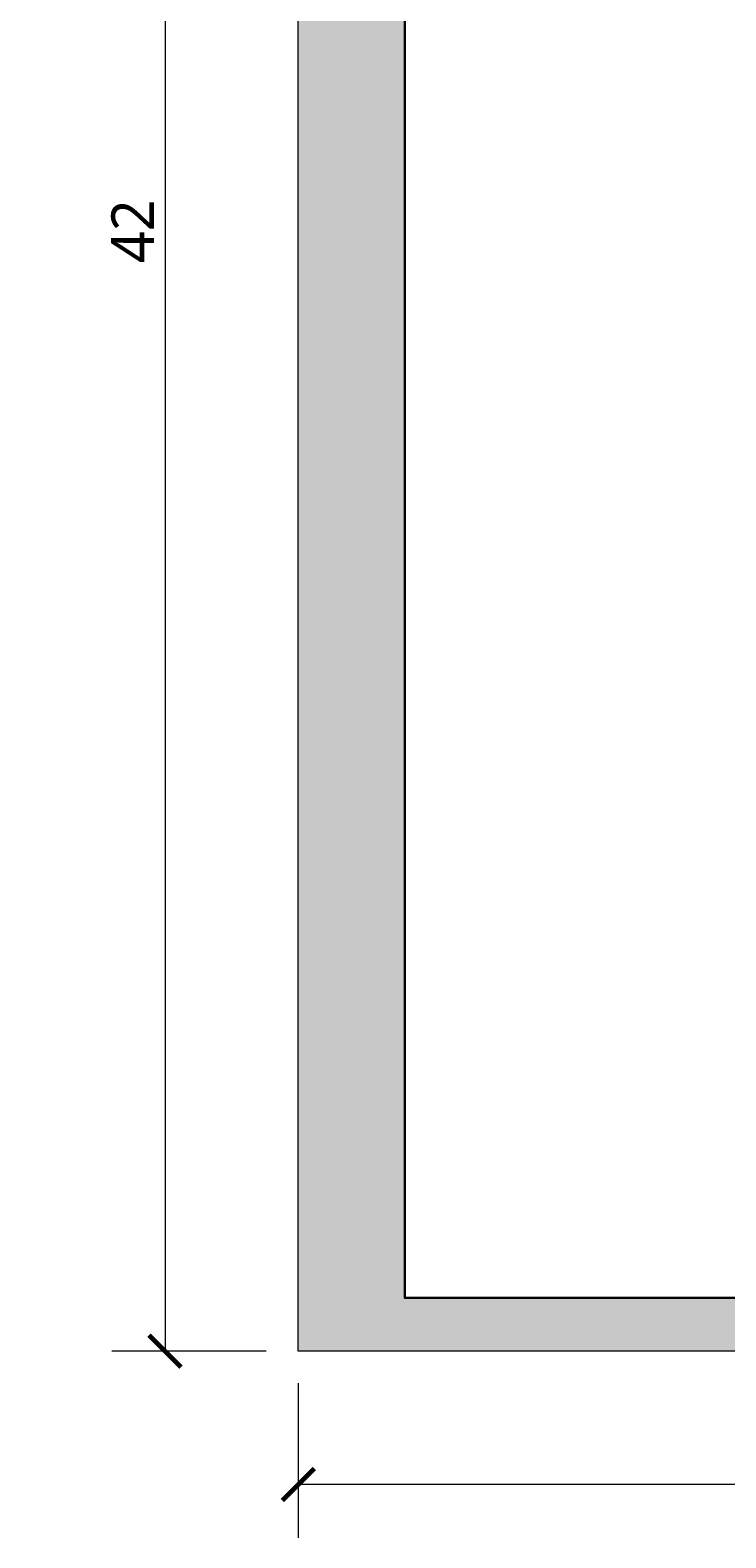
# Model space of a CAD drawing. Header units: millimetres. Extents: x -221 to 149158, y -114258 to 0.
# Tile 149 of 256: x 92016 to 94628, y -56926 to -51272. Entities that reach past the tile are written whole.
import ezdxf

# ---------------------------------------------------------------- set-up
doc = ezdxf.new("R2010")
doc.units = ezdxf.units.MM
doc.layers.get('0').update_dxf_attribs({"lineweight": 0})
doc.layers.add('A-opisram.ART', color=250, linetype='Continuous', lineweight=0)
doc.layers.add('wymiar..KF', color=12, linetype='Continuous', lineweight=5)
doc.layers.add('A-pomocram.ART', color=254, linetype='Continuous', lineweight=0, plot=False)
doc.layers.add('A-wymram.ART', color=10, linetype='Continuous', lineweight=5, plot=False)
doc.layers.add('A-przekrycieram.ART', color=7, linetype='Continuous', lineweight=0, true_color=0xffffff)
doc.styles.add('ARCH', font='segoeuil.ttf')
doc.styles.add('DIM', font='simplex.shx', dxfattribs={"width": 0.6})
doc.dimstyles.new('100-STD', dxfattribs={"dimscale": 10, "dimtxt": 1.3, "dimasz": 0.15, "dimexe": 5, "dimexo": 10, "dimgap": 0.4, "dimtad": 1, "dimdec": 1, "dimrnd": 0.5, "dimdsep": 46, "dimtxsty": 'DIM', "dimblk": 'KR21', "dimcen": 1, "dimdle": 10, "dimse1": 1, "dimse2": 1, "dimclrd": 256, "dimclre": 256, "dimclrt": 256, "dimadec": 0, "dimazin": 0, "dimtfac": 1, "dimtdec": 1, "dimtmove": 2, "dimatfit": 3, "dimldrblk": 'KR21', "dimfxl": 1, "dimtvp": 5.6, "dimtolj": 1, "dimtzin": 2, "dimarcsym": 0})
doc.dimstyles.new('RAMKA', dxfattribs={"dimscale": 20, "dimtxt": 4, "dimasz": 3, "dimexe": 5, "dimexo": 3, "dimgap": 1, "dimtad": 1, "dimdec": 1, "dimlfac": 0.01, "dimtxsty": 'ARCH', "dimblk": 'ARCHTICK', "dimcen": 0, "dimclrd": 256, "dimclre": 256, "dimclrt": 256, "dimadec": 0, "dimazin": 0, "dimtfac": 1, "dimtdec": 1, "dimtofl": 0, "dimtmove": 1, "dimatfit": 3, "dimfxl": 10, "dimfxlon": 1, "dimlwd": 0, "dimlwe": 0, "dimarcsym": 0})

# ---------------------------------------------------------------- blocks, each defined once
blk = doc.blocks.new('KR21')
at = {"ltscale": 100}
blk.add_line((0, -5), (0, 5), dxfattribs=at)
at = {"ltscale": 100, "const_width": 0.84}
blk.add_lwpolyline([(-2.5, -2.5), (2.6, 2.6)], dxfattribs=at)
blk = doc.blocks.new('*D582')
at = {"layer": 'Defpoints', "color": 0, "linetype": 'ByBlock', "transparency": 16777216}
for p in [(0, -54123.3), (135331.4, -54123.3), (135533.8, -54575.5)]:
    blk.add_point(p, dxfattribs=at)
at = {"layer": 'wymiar..KF', "linetype": 'Continuous', "lineweight": -2, "transparency": 16777216}
blk.add_line((135331.4, -54574), (135331.4, -54124.8), dxfattribs=at)
at = {"layer": 'wymiar..KF', "linetype": 'ByBlock', "lineweight": -2, "transparency": 16777216, "xscale": 1.5, "yscale": 1.5, "zscale": 1.5}
for p, rotation in [((135331.4, -54123.3), 90), ((135331.4, -54575.5), 270)]:
    blk.add_blockref('KR21', p, dxfattribs=dict(at, rotation=rotation))
at = {"layer": 'wymiar..KF', "linetype": 'ByBlock', "transparency": 16777216, "insert": (135320.9, -54349.4), "char_height": 13, "attachment_point": 5, "rotation": 90, "style": 'DIM'}
blk.add_mtext('\\A1;452', dxfattribs=at)
blk = doc.blocks.new('*D583')
at = {"layer": 'Defpoints', "color": 0, "linetype": 'ByBlock', "transparency": 16777216}
for p in [(-202.4, -53646.3), (135612.3, -53646.3), (0, -54123.3)]:
    blk.add_point(p, dxfattribs=at)
at = {"layer": 'wymiar..KF', "linetype": 'Continuous', "lineweight": -2, "transparency": 16777216}
blk.add_line((-202.4, -54121.8), (-202.4, -53647.8), dxfattribs=at)
at = {"layer": 'wymiar..KF', "linetype": 'ByBlock', "lineweight": -2, "transparency": 16777216, "xscale": 1.5, "yscale": 1.5, "zscale": 1.5}
for p, rotation in [((-202.4, -53646.3), 90), ((-202.4, -54123.3), 270)]:
    blk.add_blockref('KR21', p, dxfattribs=dict(at, rotation=rotation))
at = {"layer": 'wymiar..KF', "linetype": 'ByBlock', "transparency": 16777216, "insert": (-212.9, -53884.8), "char_height": 13, "attachment_point": 5, "rotation": 90, "style": 'DIM'}
blk.add_mtext('\\A1;477', dxfattribs=at)
blk = doc.blocks.new('*D916')
at = {"layer": 'Defpoints', "color": 0, "linetype": 'ByBlock', "lineweight": 40, "transparency": 16777216}
for p in [(0, -51958.3), (46.3, -52014.3), (109348.9, -52014.3)]:
    blk.add_point(p, dxfattribs=at)
at = {"layer": 'wymiar..KF', "linetype": 'Continuous', "lineweight": -2, "transparency": 16777216}
blk.add_line((46.3, -51959.8), (46.3, -52012.8), dxfattribs=at)
at = {"layer": 'wymiar..KF', "linetype": 'ByBlock', "lineweight": -2, "transparency": 16777216, "xscale": 1.5, "yscale": 1.5, "zscale": 1.5}
for p, rotation in [((46.3, -51958.3), 90), ((46.3, -52014.3), 270)]:
    blk.add_blockref('KR21', p, dxfattribs=dict(at, rotation=rotation))
at = {"layer": 'wymiar..KF', "linetype": 'ByBlock', "transparency": 16777216, "insert": (35.8, -51986.3), "char_height": 13, "attachment_point": 5, "rotation": 90, "style": 'DIM'}
blk.add_mtext('\\A1;56', dxfattribs=at)
blk = doc.blocks.new('_ArchTick')
at = {"color": 0, "linetype": 'ByBlock', "const_width": 0.15}
blk.add_lwpolyline([(-0.5, -0.5), (0.5, 0.5)], dxfattribs=at)
blk = doc.blocks.new('*D1638')
at = {"layer": 'A-wymram.ART', "linetype": 'Continuous', "lineweight": 0, "transparency": 16777216}
for p, q in [((0, -60), (0, -350)), ((5940, -60), (5940, -350)), ((5940, -250), (0, -250))]:
    blk.add_line(p, q, dxfattribs=at)
at = {"layer": 'Defpoints', "color": 0, "lineweight": 40, "transparency": 16777216}
for p in [(0, 0), (5940, 0), (0, -250)]:
    blk.add_point(p, dxfattribs=at)
at = {"layer": 'A-wymram.ART', "lineweight": 0, "transparency": 16777216, "xscale": 60, "yscale": 60, "zscale": 60, "rotation": 180}
blk.add_blockref('_ArchTick', (0, -250), dxfattribs=at)
at = {"layer": 'A-wymram.ART', "lineweight": 0, "transparency": 16777216, "xscale": 60, "yscale": 60, "zscale": 60}
blk.add_blockref('_ArchTick', (5940, -250), dxfattribs=at)
at = {"layer": 'A-wymram.ART', "transparency": 16777216, "insert": (2970, -182.4), "char_height": 80, "attachment_point": 5, "style": 'ARCH'}
blk.add_mtext('59,4', dxfattribs=at)
blk = doc.blocks.new('*D1639')
at = {"layer": 'A-wymram.ART', "linetype": 'Continuous', "lineweight": 0, "transparency": 16777216}
for p, q in [((-60, 4200), (-350, 4200)), ((-250, 4200), (-250, 0)), ((-60, 0), (-350, 0))]:
    blk.add_line(p, q, dxfattribs=at)
at = {"layer": 'Defpoints', "color": 0, "lineweight": 40, "transparency": 16777216}
for p in [(0, 4200), (0, 0), (-250, 0)]:
    blk.add_point(p, dxfattribs=at)
at = {"layer": 'A-wymram.ART', "lineweight": 0, "transparency": 16777216, "xscale": 60, "yscale": 60, "zscale": 60}
for p, rotation in [((-250, 4200), 90), ((-250, 0), 270)]:
    blk.add_blockref('_ArchTick', p, dxfattribs=dict(at, rotation=rotation))
at = {"layer": 'A-wymram.ART', "transparency": 16777216, "insert": (-310.7, 2100), "char_height": 80, "attachment_point": 5, "rotation": 90, "style": 'ARCH'}
blk.add_mtext('42', dxfattribs=at)
blk = doc.blocks.new('*U1674')
at = {"layer": 'A-przekrycieram.ART'}
h = blk.add_hatch(color=256, dxfattribs=at)
h.dxf.hatch_style = 1
h.paths.add_polyline_path([(0, 4200), (5940, 4200), (5940, 0), (0, 0)])
h.paths.add_polyline_path([(200, 4100), (5840, 4100), (5840, 100), (200, 100)], flags=16)
at = {"layer": 'A-opisram.ART', "lineweight": 30}
blk.add_lwpolyline([(200, 4100), (5840, 4100), (5840, 100), (200, 100)], close=True, dxfattribs=at)
at = {"layer": 'A-pomocram.ART'}
blk.add_lwpolyline([(0, 4200), (5940, 4200), (5940, 0), (0, 0)], close=True, dxfattribs=at)
at = {"layer": 'A-wymram.ART'}
dim = blk.add_linear_dim(base=(-250, 0), p1=(0, 4200), p2=(0, 0), angle=90, dimstyle='RAMKA', dxfattribs=at)
dim.commit()
dim.dimension.update_dxf_attribs({"geometry": '*D1639', "text_midpoint": (-310.67, 2100)})
dim = blk.add_linear_dim(base=(0, -250), p1=(5940, 0), p2=(0, 0), dimstyle='RAMKA', dxfattribs=at)
dim.commit()
dim.dimension.update_dxf_attribs({"geometry": '*D1638', "text_midpoint": (2970, -182.41)})

msp = doc.modelspace()

# ---------------------------------------------------------------- block references
at = {"xscale": 2, "yscale": 2, "zscale": 2}
msp.add_blockref('*U1674', (93022.86, -56225.76), dxfattribs=at)

# ---------------------------------------------------------------- dimensions: what is measured, and where the dimension line sits
at = {"layer": 'wymiar..KF', "linetype": 'ByBlock'}
for base, p1, p2, picture, middle in [((46.29, -52014.27), (0, -51958.27), (109348.87, -52014.27), '*D916', (35.79, -51986.27)), ((-202.42, -53646.29), (0, -54123.29), (135612.31, -53646.29), '*D583', (-212.92, -53884.79)), ((135331.42, -54123.29), (135533.84, -54575.52), (0, -54123.29), '*D582', (135320.92, -54349.41))]:
    dim = msp.add_linear_dim(base=base, p1=p1, p2=p2, angle=90, dimstyle='100-STD', override={"dimfxl": 8, "dimfxlon": 1}, dxfattribs=at)
    dim.commit()
    dim.dimension.update_dxf_attribs({"geometry": picture, "text_midpoint": middle})

doc.saveas('drawing.dxf')
